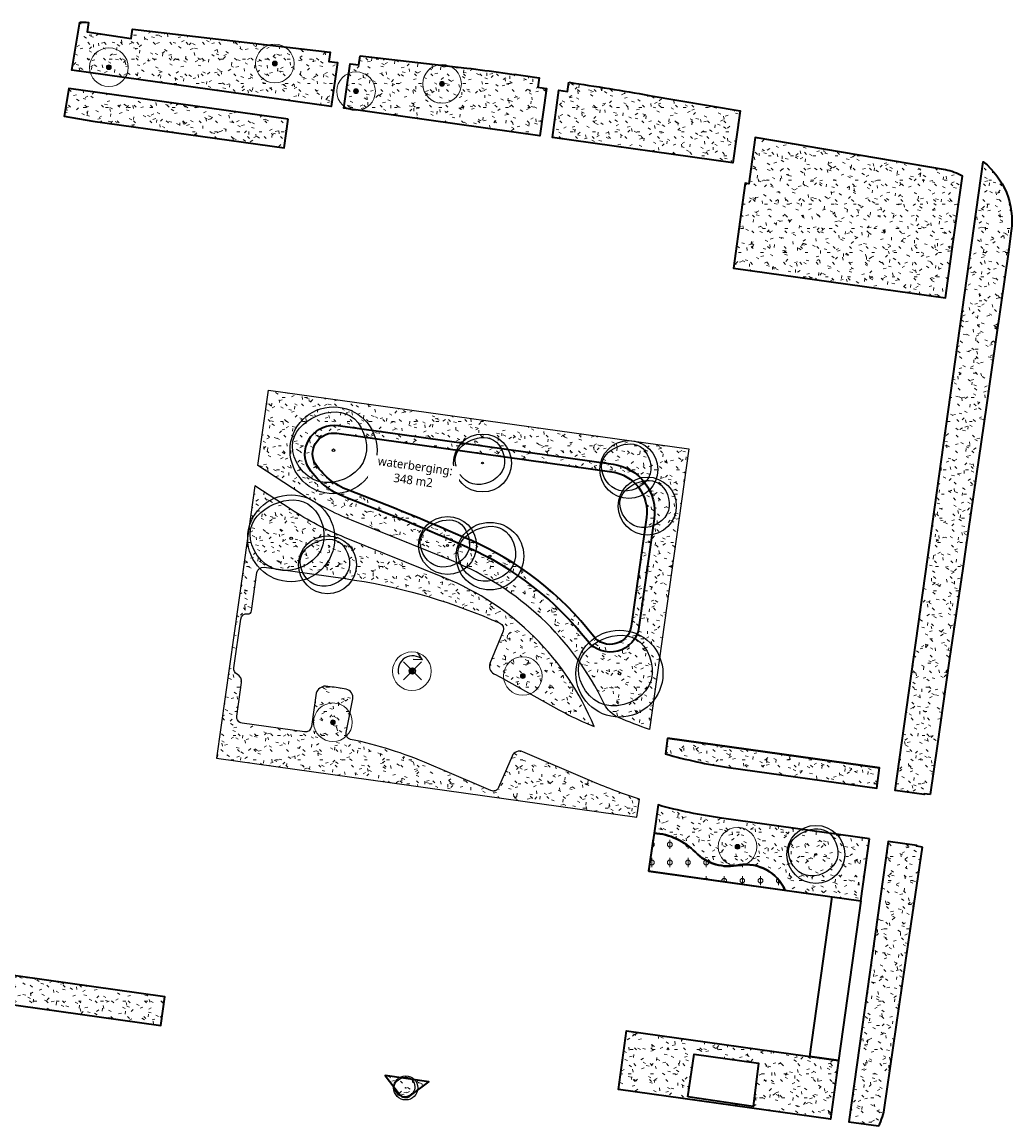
# Model space of a CAD drawing. Header units: metres. Extents: x 253800 to 255308, y 593168 to 593515.
# Tile 5 of 6: x 254108 to 254210, y 593392 to 593506. Entities that reach past the tile are written whole.
import ezdxf

# ---------------------------------------------------------------- set-up
doc = ezdxf.new("R2010")
doc.units = ezdxf.units.M
for name, color, linetype, lineweight in [('00_wadi-hoeveelheid-T', 7, 'Continuous', 9), ('B-WE-GR-BOOM-Groen-15-x', 82, 'Continuous', 25), ('N-WE-GR-BOOM-S', 94, 'Continuous', 25), ('N-WE-GR-GRAS-A', 52, 'Continuous', 18), ('N-WE-GR-GRAS-G', 60, 'Continuous', 35), ('N-WE-GR-GRAS_GAZON-G', 60, 'Continuous', 35), ('N-WE-GR-HEESTER-A', 92, 'Continuous', 18), ('N-WE-GR-HEESTER-G', 90, 'Continuous', 35), ('N-WE-RI-ITR_RETENTIE_WADI_HOOGTELIJN_BERGINGSCAPACITEIT-G', 160, 'Continuous', 35), ('N-WE-RI-ITR_RETENTIE_WADI_INSTEEK-G', 104, 'Continuous', 35), ('N01-WE-GR-GRAS-A', 72, 'Continuous', 18)]:
    doc.layers.add(name, color=color, linetype=linetype, lineweight=lineweight)
doc.layers.add('HULPLIJN GROEN', color=80, linetype='Continuous', lineweight=35, plot=False)
doc.styles.add('Roelofs', font='segoeui.ttf', dxfattribs={"height": 1.8})
pattern_1 = [(0, (0, 0), (2.5, 2.5), [0.3, -2]), (45, (1, 0.5), (-0.2828427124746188, 4.666904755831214), [0.3, -2]), (29.99999999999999, (0.2, 0.3), (0.5686533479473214, 3.215063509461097), [0.3, -2]), (15, (0.8, 1.2), (0.9640675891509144, 1.811235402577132), [0.3, -2]), (135, (0.4, 5), (-0.07071067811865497, -1.626345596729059), [0.3, -2]), (150, (3, 1), (0.5392304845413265, -1.466025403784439), [0.3, -2]), (165, (0.6000000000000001, 0.1), (0.358630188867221, -1.752536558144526), [0.3, -2]), (85, (1, 1), (-2.18169349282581, 2.600041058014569), [0.3, -2]), (99.99999999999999, (0, 0), (-2.780294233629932, 1.946782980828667), [0.3, -2])]

# ---------------------------------------------------------------- blocks, each defined once
blk = doc.blocks.new('SGR-BOOM_03')
blk.add_lwpolyline([(2.390274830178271, 3.602691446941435), (2.81065819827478, 3.144527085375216), (3.170827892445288, 2.595475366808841), (3.458739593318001, 1.97690543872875), (3.66234898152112, 1.310186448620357), (3.769611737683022, 0.6166875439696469), (3.768483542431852, -0.0822221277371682), (3.646920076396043, -0.7651734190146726), (3.392877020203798, -1.410797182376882), (3.000478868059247, -1.999549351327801), (2.488525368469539, -2.519186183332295), (1.881985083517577, -2.959289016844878), (1.20582657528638, -3.30943919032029), (0.4850184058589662, -3.559218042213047), (-0.2554708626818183, -3.698206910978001), (-0.9906726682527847, -3.715987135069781), (-1.695618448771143, -3.602140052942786), (-2.348228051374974, -3.35174062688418), (-2.93797496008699, -2.981838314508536), (-3.457221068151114, -2.514976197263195), (-3.898328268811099, -1.973697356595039), (-4.25365845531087, -1.380544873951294), (-4.515573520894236, -0.7580618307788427), (-4.676435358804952, -0.1287913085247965), (-4.728605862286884, 0.4847236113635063), (-4.667703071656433, 1.063449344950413), (-4.50236961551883, 1.602390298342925), (-4.24450426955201, 2.100060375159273), (-3.906005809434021, 2.55497347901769), (-3.498773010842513, 2.965643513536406), (-3.034704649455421, 3.330584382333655), (-2.525699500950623, 3.648309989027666), (-1.983656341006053, 3.917334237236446), (-1.419934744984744, 4.13512560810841), (-0.8437374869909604, 4.294970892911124), (-0.263728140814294, 4.389111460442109), (0.3114297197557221, 4.409788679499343), (0.8730725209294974, 4.349243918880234), (1.412536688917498, 4.199718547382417), (1.921158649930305, 3.953453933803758)], close=True)
for radius in [5, 0.15]:
    blk.add_circle((0, 0), radius)
blk = doc.blocks.new('SGR-BOOM_01-SO')
at = {"linetype": 'ByBlock', "lineweight": 18}
h = blk.add_hatch(color=0, dxfattribs=at)
h.dxf.hatch_style = 1
edge = h.paths.add_edge_path()
edge.add_arc((0, 0), 0.25, 0, 360)
at = {"color": 0, "linetype": 'ByBlock', "lineweight": 18}
for radius in [2, 0.25]:
    blk.add_circle((0, 0), radius, dxfattribs=at)

msp = doc.modelspace()

# ---------------------------------------------------------------- hatches: boundary and pattern name
at = {"layer": 'N-WE-GR-GRAS-A'}
h = msp.add_hatch(dxfattribs=at)
h.set_pattern_fill('AGR-GRAS_01-SO', color=256, scale=0.2, pattern_type=2)
h.set_pattern_definition(pattern_1)
edge = h.paths.add_edge_path()
edge.add_line((254129.6903087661, 593439.5214002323), (254130.3961315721, 593444.5579703))
edge.add_arc((254131.0398491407, 593444.4678165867), 0.6500000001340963, 82.0274867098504, 172.0274866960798, ccw=False)
edge.add_arc((254131.2039343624, 593445.4244949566), 0.3215747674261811, 256.7085465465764, 357.3464227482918)
edge.add_line((254131.5251643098, 593445.4096069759), (254132.0799566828, 593449.370945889))
edge.add_arc((254132.7236742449, 593449.28079213), 0.6500000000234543, 82.02748669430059, 172.0274826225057, ccw=False)
edge.add_line((254132.8138279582, 593449.9245096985), (254141.2106577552, 593448.7485197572))
edge.add_arc((254133.0066698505, 593390.170221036), 59.14999998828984, 66.70678120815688, 82.02748669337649, ccw=False)
edge.add_arc((254172.6927566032, 593480.8120260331), 39.8018682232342, 245.8310908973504, 247.109433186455)
edge.add_arc((254156.9437381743, 593443.5487444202), 0.652999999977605, -22.19416337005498, 65.84662476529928, ccw=False)
edge.add_line((254157.5483567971, 593443.3020759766), (254156.1931173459, 593439.9801958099))
edge.add_arc((254156.9773623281, 593439.6602445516), 0.8469999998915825, 157.8058366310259, 242.9836719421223)
edge.add_arc((254138.3897958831, 593403.8226009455), 39.52422747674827, 60.94814067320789, 62.57749678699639, ccw=False)
edge.add_line((254157.5828023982, 593438.373911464), (254163.3189953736, 593435.174336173))
edge.add_arc((254177.8598723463, 593461.2431949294), 29.84999999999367, 240.8477791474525, 246.7793507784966)
edge.add_line((254166.0908191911, 593433.8112448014), (254166.9709663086, 593433.4336377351))
edge.add_arc((254140.9405023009, 593422.7437105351), 28.13999999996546, 22.32647869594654, 67.97083918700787)
edge.add_line((254151.495209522, 593448.8292957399), (254141.1429062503, 593453.0180279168))
edge.add_arc((254153.092905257, 593482.5520273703), 31.85999999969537, 236.7368331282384, 247.97083918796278, ccw=False)
edge.add_line((254135.6181604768, 593455.9119655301), (254131.8705661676, 593458.3702276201))
edge.add_line((254131.8705661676, 593458.3702276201), (254130.5829925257, 593449.2048338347))
edge.add_line((254130.5829925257, 593449.2048338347), (254127.906013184, 593430.149170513))
edge.add_line((254127.906013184, 593430.149170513), (254171.4056216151, 593424.0569785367))
edge.add_line((254171.4056216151, 593424.0569785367), (254171.6727422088, 593425.9348975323))
edge.add_arc((254187.32811607, 593475.6795632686), 52.14999999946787, 246.779350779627, 252.5304486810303, ccw=False)
edge.add_line((254166.766771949, 593427.7540624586), (254159.5982912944, 593430.8295357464))
edge.add_arc((254159.2631591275, 593430.0483914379), 0.8499999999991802, 66.77935077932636, 156.7793507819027)
edge.add_line((254158.4820148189, 593430.3835236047), (254157.0823451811, 593427.1210973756))
edge.add_arc((254156.5309491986, 593427.357661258), 0.5999999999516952, 246.77935077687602, 336.77935079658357, ccw=False)
edge.add_line((254156.2943853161, 593426.8062652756), (254151.517588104, 593428.855641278))
edge.add_line((254151.517588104, 593428.855641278), (254149.9012737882, 593429.5490841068))
edge.add_arc((254133.0066698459, 593390.1702210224), 42.85000000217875, 66.77935078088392, 78.19184659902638)
edge.add_arc((254141.8980756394, 593432.700744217), 0.6000000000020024, 168.7852542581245, 258.19184659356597, ccw=False)
edge.add_line((254141.3095325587, 593432.8174363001), (254141.9983446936, 593436.291499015))
edge.add_arc((254141.1645753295, 593436.4568127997), 0.8499999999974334, 348.7852542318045, 440.0044053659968)
edge.add_arc((254133.006669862, 593390.1702210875), 47.84999993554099, 80.00440537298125, 82.02748670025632)
edge.add_line((254139.6433701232, 593437.5577374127), (254139.1692172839, 593437.6241433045))
edge.add_arc((254139.2180331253, 593436.5613489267), 1.063914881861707, 92.62983820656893, 161.4251311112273)
edge.add_line((254138.2095394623, 593436.9002521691), (254137.7240961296, 593433.4340805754))
edge.add_arc((254137.0803785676, 593433.5242343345), 0.6500000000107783, 262.0274866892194, 352.02748261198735, ccw=False)
edge.add_line((254136.9902248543, 593432.880516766), (254130.5530491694, 593433.7820538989))
edge.add_arc((254130.6432028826, 593434.4257714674), 0.6499999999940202, 172.0274826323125, 262.02748669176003, ccw=False)
edge.add_line((254129.9994853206, 593434.5159252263), (254130.4848154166, 593437.9812872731))
edge.add_arc((254129.6473108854, 593438.1021369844), 0.8461787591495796, 351.78904477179, 422.739618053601)
edge.add_arc((254130.3344606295, 593439.4311856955), 0.6500000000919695, 172.0274866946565, 242.55626606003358, ccw=False)
edge.add_line((254129.690743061, 593439.5213394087), (254129.6903087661, 593439.5214002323))
edge = h.paths.add_edge_path(flags=16)
edge.add_arc((254140.0242545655, 593461.6397521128), 2.178853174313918, 81.17445108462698, 202.5790024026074, ccw=False)
edge.add_line((254140.3585483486, 593463.7928078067), (254168.8148605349, 593459.8074543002))
edge.add_arc((254168.2323288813, 593455.6480484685), 4.200000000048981, -7.972559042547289, 82.02748713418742, ccw=False)
edge.add_line((254172.3917342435, 593455.0655134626), (254170.819275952, 593443.8378767))
edge.add_arc((254168.6405398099, 593444.143014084), 2.199999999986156, 217.7936278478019, 352.0274409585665, ccw=False)
edge.add_arc((254140.9827287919, 593422.6943430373), 32.79999999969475, 37.79362784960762, 66.23848369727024)
edge.add_arc((254047.6479994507, 593210.690638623), 264.4396822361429, 66.23848369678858, 69.1987180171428)
edge.add_arc((254144.114823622, 593464.6242299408), 7.199999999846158, 212.0529854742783, 249.19871801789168, ccw=False)
edge = h.paths.add_edge_path()
edge.add_line((254133.2599789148, 593468.2605473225), (254176.7667700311, 593462.1673518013))
edge.add_line((254176.7667700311, 593462.1673518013), (254172.7005850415, 593433.133876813))
edge.add_arc((254187.3281160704, 593475.679563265), 44.98999999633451, 246.6597059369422, 251.02663994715, ccw=False)
edge.add_arc((254170.6682712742, 593437.0705996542), 2.939999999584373, 205.7311020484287, 246.65970594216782, ccw=False)
edge.add_arc((254140.9405023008, 593422.7437105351), 30.05999999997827, 25.73110204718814, 67.97083918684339)
edge.add_line((254152.2153601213, 593450.609122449), (254141.8630568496, 593454.7978546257))
edge.add_arc((254153.0929052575, 593482.5520273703), 29.93999999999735, 236.7368331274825, 247.97083918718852, ccw=False)
edge.add_line((254136.671252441, 593457.5173929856), (254132.1659252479, 593460.4726955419))
edge.add_line((254132.1659252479, 593460.4726955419), (254133.2599789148, 593468.2605473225))
h = msp.add_hatch(dxfattribs=at)
h.set_pattern_fill('AGR-GRAS_01-SO', color=256, scale=0.2, pattern_type=2)
h.set_pattern_definition(pattern_1)
h.paths.add_polyline_path([(254174.5726099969, 593432.2251155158), (254174.3465526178, 593430.6110150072, 0.03570267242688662), (254180.8811872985, 593429.2146431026), (254196.2195291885, 593427.0664829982), (254196.5135209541, 593429.1687997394)])
h = msp.add_hatch(dxfattribs=at)
h.set_pattern_fill('AGR-GRAS_01-SO', color=256, scale=0.2, pattern_type=2)
h.set_pattern_definition(pattern_1)
edge = h.paths.add_edge_path()
edge.add_line((254195.4842756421, 593421.8177323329), (254180.1460878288, 593423.9658690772))
edge.add_arc((254187.3791892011, 593475.611824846), 52.15000002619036, 254.66239518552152, 262.027487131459, ccw=False)
edge.add_line((254173.5851982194, 593425.3191979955), (254173.1715338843, 593422.4110429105))
edge.add_arc((254172.7111420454, 593415.7943223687), 6.632718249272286, 44.38428337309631, 86.0197709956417, ccw=False)
edge.add_arc((254180.9045519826, 593423.8134998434), 4.831974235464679, 224.384277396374, 283.1284234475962)
edge.add_arc((254182.6539016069, 593414.7086307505), 4.44721675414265, 23.950760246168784, 98.42837748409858, ccw=False)
edge.add_line((254186.718189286, 593416.5139845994), (254194.5869435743, 593415.4119525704))
edge.add_line((254194.5869435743, 593415.4119525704), (254195.4842756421, 593421.8177323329))
at = {"layer": 'N-WE-GR-HEESTER-A'}
h = msp.add_hatch(dxfattribs=at)
h.set_pattern_fill('AGR-HEESTERS-SO', color=256, scale=0.5, pattern_type=2)
h.set_pattern_definition([(0, (254193.4641050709, 593441.6248532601), (0, 1.875), [0.1915975, -1.6834025]), (45, (254193.6557050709, 593441.6248532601), (0, 1.874999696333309), [0.19548, -2.45617]), (90, (254193.7939300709, 593441.7630782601), (-1.875, 1.148106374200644e-16), [0.1915975, -1.6834025]), (135, (254193.7939300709, 593441.9546782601), (-1.874999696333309, 1.110223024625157e-16), [0.19548, -2.45617]), (180, (254193.6557050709, 593442.0929032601), (-2.296212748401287e-16, -1.875), [0.1915975, -1.6834025]), (225, (254193.4641050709, 593442.0929032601), (-3.33066907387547e-16, -1.874999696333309), [0.19548, -2.45617]), (270, (254193.3258800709, 593441.9546782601), (1.875, -3.44431912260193e-16), [0.1915975, -1.6834025]), (315, (254193.3258800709, 593441.7630782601), (1.874999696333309, -4.440892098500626e-16), [0.19548, -2.45617]), (90, (254193.5599050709, 593441.3926282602), (-1.875, 1.148106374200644e-16), [0.9361, -0.93865])])
h.paths.add_polyline_path([(254177.4513110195, 593420.4336918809, 0.1836944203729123), (254173.1715338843, 593422.4110429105), (254172.6136998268, 593418.4893416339), (254186.718189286, 593416.5139845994, 0.336914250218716), (254182.0020598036, 593419.1078169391, -0.2620846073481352)])
at = {"layer": 'N01-WE-GR-GRAS-A'}
h = msp.add_hatch(dxfattribs=at)
h.set_pattern_fill('AGR-GRAS_01-SO', color=256, scale=0.2, pattern_type=2)
h.set_pattern_definition(pattern_1)
edge = h.paths.add_edge_path()
edge.add_arc((254113.9529670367, 593501.4999313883), 4.855093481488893, 81.84423954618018, 92.34056359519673, ccw=False)
edge.add_line((254114.6417332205, 593506.3059207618), (254114.4934616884, 593505.357841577))
edge.add_line((254114.4934616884, 593505.357841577), (254119.0579787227, 593504.6439898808))
edge.add_line((254119.0579787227, 593504.6439898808), (254119.2112508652, 593505.6240440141))
edge.add_line((254119.2112508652, 593505.6240440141), (254139.6495307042, 593503.241235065))
edge.add_line((254139.6495307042, 593503.241235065), (254139.5161669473, 593502.2902811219))
edge.add_line((254139.5161669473, 593502.2902811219), (254140.4103542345, 593502.1860317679))
edge.add_line((254140.4103542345, 593502.1860317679), (254139.7693157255, 593497.6150890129))
edge.add_line((254139.7693157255, 593497.6150890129), (254112.9271231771, 593501.3794938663))
edge.add_line((254112.9271231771, 593501.3794938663), (254113.7546889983, 593506.3509744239))
h = msp.add_hatch(dxfattribs=at)
h.set_pattern_fill('AGR-GRAS_01-SO', color=256, scale=0.2, pattern_type=2)
h.set_pattern_definition(pattern_1)
edge = h.paths.add_edge_path()
edge.add_line((254142.7491658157, 593502.8783115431), (254153.7824124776, 593501.5935446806))
edge.add_arc((254104.1845212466, 593104.9499504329), 399.7325251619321, 81.78904157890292, 82.87250290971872, ccw=False)
edge.add_line((254161.2736154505, 593500.5847909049), (254161.1418719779, 593499.6351653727))
edge.add_line((254161.1418719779, 593499.6351653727), (254162.0298014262, 593499.4870282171))
edge.add_line((254162.0298014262, 593499.4870282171), (254161.3416802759, 593494.5897357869))
edge.add_line((254161.3416802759, 593494.5897357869), (254141.0765233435, 593497.4317635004))
edge.add_line((254141.0765233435, 593497.4317635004), (254141.7218266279, 593502.0331163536))
edge.add_line((254141.7218266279, 593502.0331163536), (254142.6136891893, 593501.9288833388))
edge.add_line((254142.6136891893, 593501.9288833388), (254142.7491658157, 593502.8783115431))
h = msp.add_hatch(dxfattribs=at)
h.set_pattern_fill('AGR-GRAS_01-SO', color=256, scale=0.2, pattern_type=2)
h.set_pattern_definition(pattern_1)
edge = h.paths.add_edge_path()
edge.add_arc((254104.1688430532, 593104.8335211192), 399.85000008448, 80.13656282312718, 81.34192997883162, ccw=False)
edge.add_line((254172.6633184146, 593498.7732746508), (254182.0948563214, 593497.1670360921))
edge.add_line((254182.0948563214, 593497.1670360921), (254181.3400849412, 593491.7851179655))
edge.add_line((254181.3400849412, 593491.7851179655), (254162.6488722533, 593494.4064124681))
edge.add_line((254162.6488722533, 593494.4064124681), (254163.3366782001, 593499.3108317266))
edge.add_line((254163.3366782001, 593499.3108317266), (254164.2265565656, 593499.1764700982))
edge.add_line((254164.2265565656, 593499.1764700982), (254164.361216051, 593500.1269574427))
h = msp.add_hatch(dxfattribs=at)
h.set_pattern_fill('AGR-GRAS_01-SO', color=256, scale=0.2, pattern_type=2)
h.set_pattern_definition(pattern_1)
h.paths.add_polyline_path([(254135.3207797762, 593496.3001717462), (254112.6117496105, 593499.4849333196), (254112.1316003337, 593496.600506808), (254115.0908798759, 593496.1078968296), (254134.9034316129, 593493.329343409)])
h = msp.add_hatch(dxfattribs=at)
h.set_pattern_fill('AGR-GRAS_01-SO', color=256, scale=0.2, pattern_type=2)
h.set_pattern_definition(pattern_1)
edge = h.paths.add_edge_path()
edge.add_line((254204.1415327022, 593483.6192482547), (254205.0910381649, 593490.3974779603))
edge.add_arc((254202.3534193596, 593485.7544678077), 5.390000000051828, 59.4754827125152, 79.49066390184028)
edge.add_line((254203.3365323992, 593491.0540516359), (254183.6466204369, 593494.4073431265))
edge.add_line((254183.6466204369, 593494.4073431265), (254182.9748225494, 593489.6170697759))
edge.add_line((254182.9748225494, 593489.6170697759), (254182.6174786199, 593489.6671844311))
edge.add_line((254182.6174786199, 593489.6671844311), (254182.2013845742, 593486.6961802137))
edge.add_line((254182.2013845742, 593486.6961802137), (254181.3884834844, 593480.8919845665))
edge.add_line((254181.3884834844, 593480.8919845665), (254203.3287466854, 593477.817016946))
edge.add_line((254203.3287466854, 593477.817016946), (254204.1415327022, 593483.6192482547))
h = msp.add_hatch(dxfattribs=at)
h.set_pattern_fill('AGR-GRAS_01-SO', color=256, scale=0.2, pattern_type=2)
h.set_pattern_definition(pattern_1)
edge = h.paths.add_edge_path()
edge.add_line((254201.7317565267, 593426.3962849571), (254201.1380424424, 593426.4829081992))
edge.add_line((254201.1380424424, 593426.4829081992), (254201.1257704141, 593426.4035600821))
edge.add_line((254201.1257704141, 593426.4035600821), (254198.124598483, 593426.8238791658))
edge.add_line((254198.124598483, 593426.8238791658), (254207.2399100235, 593491.8974992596))
edge.add_arc((254202.3533438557, 593485.7538870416), 7.849999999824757, -7.407340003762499, 51.501620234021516, ccw=False)
edge.add_line((254210.1378328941, 593484.7418443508), (254209.8583443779, 593482.592058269))
edge.add_line((254209.8583443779, 593482.592058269), (254208.588582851, 593473.7393660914))
edge.add_line((254208.588582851, 593473.7393660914), (254208.0584006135, 593470.114557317))
edge.add_line((254208.0584006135, 593470.114557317), (254207.5716837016, 593466.7130890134))
edge.add_line((254207.5716837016, 593466.7130890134), (254205.9462462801, 593455.5621239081))
edge.add_line((254205.9462462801, 593455.5621239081), (254205.3961754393, 593451.7603504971))
edge.add_line((254205.3961754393, 593451.7603504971), (254205.129720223, 593449.7973130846))
edge.add_line((254205.129720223, 593449.7973130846), (254203.7636395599, 593440.4769590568))
edge.add_line((254203.7636395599, 593440.4769590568), (254202.4617102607, 593431.3993742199))
edge.add_line((254202.4617102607, 593431.3993742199), (254201.7317565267, 593426.3962849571))
h = msp.add_hatch(dxfattribs=at)
h.set_pattern_fill('AGR-GRAS_01-SO', color=256, scale=0.2, pattern_type=2)
h.set_pattern_definition(pattern_1)
edge = h.paths.add_edge_path()
edge.add_line((254200.9377101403, 593420.953905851), (254200.343996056, 593421.0405290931))
edge.add_line((254200.343996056, 593421.0405290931), (254200.3561853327, 593421.1193100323))
edge.add_line((254200.3561853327, 593421.1193100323), (254197.3835059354, 593421.5356386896))
edge.add_line((254197.3835059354, 593421.5356386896), (254193.3209388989, 593392.5342125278))
edge.add_line((254193.3209388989, 593392.5342125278), (254196.4119605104, 593392.1013117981))
edge.add_arc((254191.2399187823, 593394.8348963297), 5.850000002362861, 332.1421586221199, 351.8383325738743)
edge.add_line((254197.030666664, 593394.0043910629), (254197.303683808, 593395.9080195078))
edge.add_line((254197.303683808, 593395.9080195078), (254199.7785786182, 593413.0092400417))
edge.add_line((254199.7785786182, 593413.0092400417), (254200.9377101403, 593420.953905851))
h = msp.add_hatch(dxfattribs=at)
h.set_pattern_fill('AGR-GRAS_01-SO', color=256, scale=0.2, pattern_type=2)
h.set_pattern_definition(pattern_1)
h.paths.add_polyline_path([(254097.5455480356, 593408.9769322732), (254097.0527744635, 593406.016667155), (254122.143905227, 593402.5026286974), (254122.5612534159, 593405.4734572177)])
h = msp.add_hatch(dxfattribs=at)
h.set_pattern_fill('AGR-GRAS_01-SO', color=256, scale=0.2, pattern_type=2)
h.set_pattern_definition(pattern_1)
h.paths.add_polyline_path([(254192.2715471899, 593398.8830468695), (254191.4194960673, 593392.8005115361), (254169.4814424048, 593395.8729583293), (254170.3334442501, 593401.9564413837)])
h.paths.add_polyline_path([(254176.6735936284, 593395.1034042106), (254177.3335936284, 593399.5234042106), (254183.9740250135, 593398.5834042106), (254183.4335936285, 593394.1234042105)], flags=16)
h = msp.add_hatch(dxfattribs=at)
h.set_pattern_fill('AGR-GRAS_01-SO', color=256, scale=0.2, pattern_type=2)
h.set_pattern_definition([(0, (1.401699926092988, -0.196721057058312), (2.5, 2.5), [0.3, -2]), (45, (2.401699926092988, 0.303278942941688), (-0.2828427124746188, 4.666904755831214), [0.3, -2]), (29.99999999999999, (1.601699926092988, 0.103278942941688), (0.5686533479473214, 3.215063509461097), [0.3, -2]), (15, (2.201699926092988, 1.003278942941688), (0.9640675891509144, 1.811235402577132), [0.3, -2]), (135, (1.801699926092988, 4.803278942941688), (-0.07071067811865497, -1.626345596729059), [0.3, -2]), (150, (4.401699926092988, 0.803278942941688), (0.5392304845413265, -1.466025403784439), [0.3, -2]), (165, (2.001699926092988, -0.096721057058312), (0.358630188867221, -1.752536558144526), [0.3, -2]), (85, (2.401699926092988, 0.803278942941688), (-2.18169349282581, 2.600041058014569), [0.3, -2]), (99.99999999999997, (1.401699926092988, -0.196721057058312), (-2.780294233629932, 1.946782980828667), [0.3, -2])])
edge = h.paths.add_edge_path()
edge.add_arc((254147.4589070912, 593395.9169449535), 0.8500000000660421, 217.0271033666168, 307.0271033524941)
edge.add_line((254147.9707709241, 593395.2383468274), (254149.8806036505, 593396.6789259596))
edge.add_line((254149.8806036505, 593396.6789259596), (254145.339758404, 593397.3148759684))
edge.add_line((254145.339758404, 593397.3148759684), (254146.7803089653, 593395.4050811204))

# ---------------------------------------------------------------- linework, layer by layer
at = {"layer": 'B-WE-GR-BOOM-Groen-15-x', "color": 20}
for p, q in [((254149.2251027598, 593440.345773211), (254148.2551027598, 593440.3837732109)), ((254149.2251027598, 593440.345773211), (254148.7051027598, 593441.135773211)), ((254147.2411027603, 593440.119773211), (254149.0951027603, 593438.267773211)), ((254149.0911027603, 593440.1217732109), (254147.2451027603, 593438.265773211))]:
    msp.add_line(p, q, dxfattribs=at)
msp.add_circle((254148.1681027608, 593439.193773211), 0.3240756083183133, dxfattribs=at)
msp.add_arc((254148.1870538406, 593439.2490208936), 1.510396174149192, 46.56272499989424, 195.5130777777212, dxfattribs=at)
at = {"layer": 'Defpoints', "flags": 128}
for points in [[(254133.2599789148, 593468.2605473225), (254176.7667700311, 593462.1673518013), (254172.7005850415, 593433.133876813, -0.01905665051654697), (254169.5034688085, 593434.3711857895, -0.1805077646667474), (254168.0197973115, 593435.7942040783, 0.1864212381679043), (254152.2153601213, 593450.609122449), (254141.8630568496, 593454.7978546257, -0.04905689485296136), (254136.671252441, 593457.5173929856), (254132.1659252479, 593460.4726955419)], [(254129.6903087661, 593439.5214002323), (254130.3961315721, 593444.5579703, -0.4142135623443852), (254131.1300028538, 593445.1115341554, 0.4697005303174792), (254131.5251643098, 593445.4096069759), (254132.0799566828, 593449.370945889, -0.4142135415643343), (254132.8138279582, 593449.9245096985), (254141.2106577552, 593448.7485197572, -0.06694894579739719), (254156.3967564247, 593444.499093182, 0.005577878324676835), (254157.2109331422, 593444.1445764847, -0.4042332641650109), (254157.5483567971, 593443.3020759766), (254156.1931173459, 593439.9801958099, 0.3897722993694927), (254156.5926173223, 593438.905671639, -0.007109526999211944), (254157.5828023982, 593438.373911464), (254163.3189953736, 593435.174336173, 0.02588714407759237), (254166.0908191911, 593433.8112448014), (254166.9709663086, 593433.4336377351, 0.2018368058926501), (254151.495209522, 593448.8292957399), (254141.1429062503, 593453.0180279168, -0.04905689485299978), (254135.6181604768, 593455.9119655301), (254131.8705661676, 593458.3702276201), (254130.5829925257, 593449.2048338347), (254127.906013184, 593430.149170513), (254171.4056216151, 593424.0569785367), (254171.6727422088, 593425.9348975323, -0.02509916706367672), (254166.766771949, 593427.7540624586), (254159.5982912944, 593430.8295357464, 0.4142135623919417), (254158.4820148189, 593430.3835236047), (254157.0823451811, 593427.1210973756, -0.4142135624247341), (254156.2943853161, 593426.8062652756), (254151.517588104, 593428.855641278), (254149.9012737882, 593429.5490841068, 0.04983760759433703), (254141.7752944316, 593432.11344125, -0.4111833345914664), (254141.3095325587, 593432.8174363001), (254141.9983446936, 593436.291499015, 0.4204596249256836), (254141.312111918, 593437.293910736, 0.008827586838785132), (254139.6433701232, 593437.5577374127), (254139.1692172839, 593437.6241433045, 0.3095292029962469), (254138.2095394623, 593436.9002521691), (254137.7240961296, 593433.4340805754, -0.4142135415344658), (254136.9902248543, 593432.880516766), (254130.5530491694, 593433.7820538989, -0.4142135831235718), (254129.9994853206, 593434.5159252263), (254130.4848154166, 593437.9812872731, 0.3198647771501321), (254130.0348903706, 593438.8543341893, -0.3178372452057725), (254129.690743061, 593439.5213394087)]]:
    msp.add_lwpolyline(points, format="xyb", close=True, dxfattribs=at)
at = {"layer": 'HULPLIJN GROEN', "flags": 128}
for points in [[(254174.57260954, 593432.2251155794), (254196.5110618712, 593429.1512522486)], [(254172.6481153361, 593418.4845216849), (254173.1140471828, 593421.8106669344)], [(254172.6481153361, 593418.4845216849), (254194.5869435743, 593415.4119525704)]]:
    msp.add_lwpolyline(points, dxfattribs=at)
at = {"layer": 'N-WE-GR-GRAS-G'}
for points in [[(254113.7546889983, 593506.3509744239, -0.04583090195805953), (254114.6417332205, 593506.3059207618), (254114.4934616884, 593505.357841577), (254119.0579787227, 593504.6439898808), (254119.2112508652, 593505.6240440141), (254139.6495307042, 593503.241235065), (254139.5161669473, 593502.2902811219), (254140.4103542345, 593502.1860317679), (254139.7693157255, 593497.6150890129), (254112.9271231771, 593501.3794938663)], [(254142.7491658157, 593502.8783115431), (254153.7824124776, 593501.5935446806, -0.004727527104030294), (254161.2736154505, 593500.5847909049), (254161.1418719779, 593499.6351653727), (254162.0298014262, 593499.4870282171), (254161.3416802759, 593494.5897357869), (254141.0765233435, 593497.4317635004), (254141.7218266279, 593502.0331163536), (254142.6136891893, 593501.9288833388)], [(254164.361216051, 593500.1269574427, -0.005259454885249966), (254172.6633184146, 593498.7732746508), (254182.0948563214, 593497.1670360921), (254181.3400849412, 593491.7851179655), (254162.6488722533, 593494.4064124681), (254163.3366782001, 593499.3108317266), (254164.2265565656, 593499.1764700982)], [(254204.1415327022, 593483.6192482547), (254205.0910381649, 593490.3974779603, 0.08755541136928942), (254203.3365323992, 593491.0540516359), (254183.6466204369, 593494.4073431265), (254182.9748225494, 593489.6170697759), (254182.6174786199, 593489.6671844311), (254182.2013845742, 593486.6961802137), (254181.3884834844, 593480.8919845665), (254203.3287466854, 593477.817016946)], [(254201.7317565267, 593426.3962849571), (254201.1380424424, 593426.4829081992), (254201.1257704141, 593426.4035600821), (254198.124598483, 593426.8238791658), (254207.2399100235, 593491.8974992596, -0.2628533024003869), (254210.1378328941, 593484.7418443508), (254209.8583443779, 593482.592058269), (254208.588582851, 593473.7393660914), (254208.0584006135, 593470.114557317), (254207.5716837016, 593466.7130890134), (254205.9462462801, 593455.5621239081), (254205.3961754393, 593451.7603504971), (254205.129720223, 593449.7973130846), (254203.7636395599, 593440.4769590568), (254202.4617102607, 593431.3993742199)], [(254195.4842756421, 593421.8177323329), (254180.1460878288, 593423.9658690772, -0.03214734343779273), (254173.5851982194, 593425.3191979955), (254173.1715338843, 593422.4110429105, -0.1836944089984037), (254177.4513108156, 593420.4336920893, 0.2620846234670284), (254182.0020598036, 593419.1078169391, -0.3369142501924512), (254186.718189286, 593416.5139845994), (254194.5869435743, 593415.4119525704)], [(254200.9377101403, 593420.953905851), (254200.343996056, 593421.0405290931), (254200.3561853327, 593421.1193100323), (254197.3835059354, 593421.5356386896), (254193.3209388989, 593392.5342125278), (254196.4119605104, 593392.1013117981, 0.08615297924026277), (254197.030666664, 593394.0043910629), (254197.303683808, 593395.9080195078), (254199.7785786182, 593413.0092400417)], [(254146.7803089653, 593395.4050811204, 0.4142135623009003), (254147.9707709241, 593395.2383468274), (254149.8806036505, 593396.6789259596), (254145.339758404, 593397.3148759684)]]:
    msp.add_lwpolyline(points, format="xyb", close=True, dxfattribs=at)
for points in [[(254135.3207797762, 593496.3001717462), (254112.6117496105, 593499.4849333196), (254112.1316003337, 593496.600506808), (254115.0908798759, 593496.1078968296), (254134.9034316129, 593493.329343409)], [(254097.5455480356, 593408.9769322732), (254097.0527744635, 593406.016667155), (254122.143905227, 593402.5026286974), (254122.5612534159, 593405.4734572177)], [(254192.2715471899, 593398.8830468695), (254191.4194960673, 593392.8005115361), (254169.4814424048, 593395.8729583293), (254170.3334442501, 593401.9564413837)], [(254176.6735936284, 593395.1034042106), (254177.3335936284, 593399.5234042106), (254183.9740250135, 593398.5834042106), (254183.4335936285, 593394.1234042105)]]:
    msp.add_lwpolyline(points, close=True, dxfattribs=at)
at = {"layer": 'N-WE-GR-GRAS-G', "flags": 128}
msp.add_lwpolyline([(254174.5726099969, 593432.2251155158), (254174.3465526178, 593430.6110150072, 0.03570267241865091), (254180.8811872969, 593429.2146431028), (254196.2195291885, 593427.0664829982), (254196.5135209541, 593429.1687997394), (254174.5726099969, 593432.2251155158)], format="xyb", close=True, dxfattribs=at)
at = {"layer": 'N-WE-GR-GRAS_GAZON-G'}
msp.add_lwpolyline([(254191.6159164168, 593415.8278824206), (254194.5851378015, 593415.4111810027), (254192.2715471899, 593398.8830468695), (254189.300562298, 593399.2992637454)], close=True, dxfattribs=at)
at = {"layer": 'N-WE-GR-HEESTER-G', "flags": 128}
msp.add_lwpolyline([(254182.0020598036, 593419.1078169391, -0.2620846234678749), (254177.4513108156, 593420.4336920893, 0.1836944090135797), (254173.1715338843, 593422.4110429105), (254172.6136998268, 593418.4893416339), (254186.718189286, 593416.5139845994, 0.3369142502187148), (254182.0020598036, 593419.1078169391, -0.2620846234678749)], format="xyb", close=True, dxfattribs=at)
at = {"layer": 'N-WE-RI-ITR_RETENTIE_WADI_HOOGTELIJN_BERGINGSCAPACITEIT-G'}
msp.add_lwpolyline([(254138.0124083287, 593460.8031662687, -0.5855507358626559), (254140.3585483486, 593463.7928078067), (254168.8148605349, 593459.8074543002, -0.4142137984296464), (254172.3917342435, 593455.0655134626), (254170.819275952, 593443.8378767, -0.6633536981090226), (254166.9020488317, 593442.794811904, 0.1247553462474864), (254154.1988543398, 593452.7139037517, 0.01291717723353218), (254141.5579028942, 593457.8935422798, -0.1635131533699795)], format="xyb", close=True, dxfattribs=at)
at = {"layer": 'N-WE-RI-ITR_RETENTIE_WADI_INSTEEK-G'}
msp.add_lwpolyline([(254137.3012332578, 593460.4319768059, -0.5927028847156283), (254140.4749444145, 593464.5843140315), (254168.9258189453, 593460.5997220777, -0.4142137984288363), (254173.1840019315, 593454.9545544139), (254171.6115436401, 593443.7269176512, -0.6633536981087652), (254166.2698702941, 593442.3045565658, 0.124755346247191), (254153.8765098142, 593451.981719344, 0.01291717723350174), (254141.2738005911, 593457.1456880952, -0.1655293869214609), (254137.3012332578, 593460.4319768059)], format="xyb", dxfattribs=at)

# ---------------------------------------------------------------- block references
at = {"layer": 'B-WE-GR-BOOM-Groen-15-x'}
for p in [(254116.75568, 593501.68136, 0.32643), (254133.93064, 593502.06394, -0.39805), (254151.2336930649, 593499.9610815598, -0.5429999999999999), (254142.333, 593499.2), (254148.1144083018, 593439.1646149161), (254159.5930394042, 593438.6705538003), (254139.9392366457, 593433.8779312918), (254181.80637, 593420.9945, -0.36264)]:
    msp.add_blockref('SGR-BOOM_01-SO', p, dxfattribs=at)
at = {"layer": 'N-WE-GR-BOOM-S'}
for p, xscale, yscale, zscale in [((254140.0086858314, 593462.0336757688), 0.9, 0.9, 0.9), ((254155.4226827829, 593460.7158910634), 0.6, 0.6, 0.6), ((254170.5668563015, 593460.0438532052), 0.6, 0.6, 0.6), ((254172.4759931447, 593456.2625233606), 0.6, 0.6, 0.6), ((254135.6221361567, 593452.9205144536), 0.9, 0.9, 0.9), ((254151.8017185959, 593452.180723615), 0.6, 0.6, 0.6), ((254156.1946596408, 593451.0758858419), 0.7, 0.7, 0.7), ((254139.3845909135, 593450.182025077), 0.6, 0.6, 0.6), ((254169.5937581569, 593438.9176426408), 0.9, 0.9, 0.9), ((254189.918068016, 593420.2051015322), 0.6, 0.6, 0.6), ((254147.4755945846, 593396.0360310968), 0.25, 0.25, 0.25)]:
    msp.add_blockref('SGR-BOOM_03', p, dxfattribs=dict(at, xscale=xscale, yscale=yscale, zscale=zscale))

# ---------------------------------------------------------------- next in the draw order: texts
at = {"layer": '00_wadi-hoeveelheid-T', "insert": (254148.3557018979, 593459.6642620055), "char_height": 0.9, "width": 9.191164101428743, "attachment_point": 5, "rotation": 352.0274871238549, "style": 'Roelofs', "bg_fill": 3, "box_fill_scale": 1.1, "bg_fill_color": 256, "bg_fill_transparency": 0}
msp.add_mtext('\\pxqc;waterberging:\\P348 m2', dxfattribs=at)

doc.saveas('drawing.dxf')
